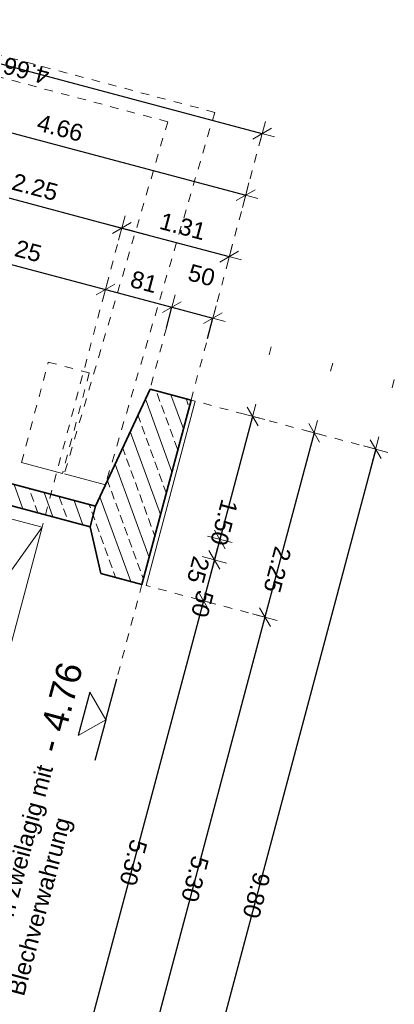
# Model space of a CAD drawing. Header units: metres. Extents: x 4462371 to 4462630, y 5328161 to 5328403.
# Tile 31 of 152: x 4462427.38 to 4462431.79, y 5328210.71 to 5328222.32. Entities that reach past the tile are written whole.
import ezdxf

# ---------------------------------------------------------------- set-up
doc = ezdxf.new("R2010")
doc.units = ezdxf.units.M
doc.header["$PDMODE"] = 65
doc.linetypes.add('AUSGEZOGEN', pattern=[0])
doc.linetypes.add('VERDECKT2_S2', pattern=[0.15, 0.1, -0.05])
for name, color, linetype, lineweight in [('Maßlinie_Allgemein', 7, 'AUSGEZOGEN', 13), ('Schraffur', 7, 'AUSGEZOGEN', 158), ('Standard', 7, 'AUSGEZOGEN', 13)]:
    doc.layers.add(name, color=color, linetype=linetype, lineweight=lineweight)
doc.styles.add('ARIAL', font='ARIAL.TTF')
doc.dimstyles.new('_DIMSTYLE_12', dxfattribs={"dimtxt": 0.2, "dimasz": 0.3, "dimexe": 0, "dimexo": 0, "dimgap": 0.1, "dimtad": 2, "dimrnd": 0.01, "dimzin": 4, "dimdsep": 46, "dimtxsty": 'ARIAL', "dimblk1": 'ALL_ML_STRICH', "dimblk2": 'ALL_ML_STRICH', "dimsah": 1, "dimcen": 0, "dimclrd": 7, "dimclre": 7, "dimclrt": 7, "dimadec": 0, "dimazin": 0, "dimtfac": 1, "dimtdec": 0, "dimtix": 1, "dimtmove": 2, "dimatfit": 3, "dimfxl": 0, "dimtzin": 0, "dimlwd": 0, "dimlwe": 13, "dimarcsym": 0})
doc.dimstyles.new('_DIMSTYLE_14', dxfattribs={"dimtxt": 0.2, "dimasz": 0.3, "dimexe": 0, "dimexo": 0, "dimgap": 0.1, "dimtad": 2, "dimdec": 1, "dimlfac": 100, "dimrnd": 1, "dimzin": 4, "dimdsep": 46, "dimtxsty": 'ARIAL', "dimblk1": 'ALL_ML_STRICH', "dimblk2": 'ALL_ML_STRICH', "dimsah": 1, "dimcen": 0, "dimclrd": 7, "dimclre": 7, "dimclrt": 7, "dimadec": 0, "dimazin": 0, "dimtfac": 1, "dimtdec": 0, "dimtix": 1, "dimtmove": 2, "dimatfit": 3, "dimfxl": 0, "dimtvp": 1.2, "dimtzin": 0, "dimlwd": 0, "dimlwe": 13, "dimarcsym": 0})
doc.dimstyles.new('_DIMSTYLE_23', dxfattribs={"dimtxt": 0.2, "dimasz": 0.3, "dimexe": 0, "dimexo": 0, "dimgap": 0.1, "dimtad": 2, "dimdec": 1, "dimlfac": 100, "dimrnd": 1, "dimzin": 4, "dimdsep": 46, "dimtxsty": 'ARIAL', "dimblk1": 'ALL_ML_STRICH', "dimblk2": 'ALL_ML_STRICH', "dimsah": 1, "dimcen": 0, "dimclrd": 7, "dimclre": 7, "dimclrt": 7, "dimadec": 0, "dimazin": 0, "dimtfac": 1, "dimtdec": 0, "dimtix": 1, "dimtmove": 2, "dimatfit": 3, "dimfxl": 0, "dimtzin": 0, "dimlwd": 0, "dimlwe": 13, "dimarcsym": 0})

# ---------------------------------------------------------------- blocks, each defined once
blk = doc.blocks.new('ALL_ML_STRICH')
at = {"color": 0, "linetype": 'ByBlock', "lineweight": -2}
for p, q in [((0, -0.5), (0, 0.5)), ((-1, 0), (0.5, 0)), ((-0.3, -0.3), (0.3, 0.3))]:
    blk.add_line(p, q, dxfattribs=at)
blk = doc.blocks.new('*D473')
at = {"layer": 'DEFPOINTS', "color": 7, "linetype": 'AUSGEZOGEN', "lineweight": 13}
for p in [(4462429.394, 5328217.835), (4462431.568, 5328217.255), (4462426.872, 5328208.365)]:
    blk.add_point(p, dxfattribs=at)
at = {"layer": 'Maßlinie_Allgemein', "color": 7, "linetype": 'AUSGEZOGEN', "lineweight": -2}
for p, q in [((4462431.568, 5328217.255), (4462429.046, 5328207.786)), ((4462431.568, 5328217.255), (4462431.568, 5328217.255)), ((4462429.046, 5328207.786), (4462429.046, 5328207.786))]:
    blk.add_line(p, q, dxfattribs=at)
at = {"layer": 'Maßlinie_Allgemein', "color": 7, "linetype": 'AUSGEZOGEN', "lineweight": 13, "xscale": 0.3, "yscale": 0.3, "zscale": 0.3}
for p, rotation in [((4462431.568, 5328217.255), 75.08618496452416), ((4462429.046, 5328207.786), 255.0861849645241)]:
    blk.add_blockref('ALL_ML_STRICH', p, dxfattribs=dict(at, rotation=rotation))
at = {"layer": 'Maßlinie_Allgemein', "color": 7, "linetype": 'AUSGEZOGEN', "lineweight": 13, "insert": (4462430.163, 5328211.995), "char_height": 0.2, "width": 0.8, "attachment_point": 5, "rotation": 255.0862, "style": 'ARIAL'}
blk.add_mtext('\\A1;{\\A1;{9.80\\H0.132000;\\S^ ;}}', dxfattribs=at)
at = {"layer": 'Maßlinie_Allgemein', "color": 7, "linetype": 'AUSGEZOGEN', "lineweight": 13, "insert": (4462430.017, 5328209.031), "char_height": 0.2, "width": 0.01, "attachment_point": 1, "rotation": 255.0862, "line_spacing_factor": 0.60241, "style": 'ARIAL'}
blk.add_mtext('alle Angaben Fundamente vorab statischer Berechnung', dxfattribs=at)
blk = doc.blocks.new('*D474')
at = {"layer": 'DEFPOINTS', "color": 7, "linetype": 'AUSGEZOGEN', "lineweight": 13}
for p in [(4462429.394, 5328217.835), (4462430.119, 5328217.642), (4462428.525, 5328216.514)]:
    blk.add_point(p, dxfattribs=at)
at = {"layer": 'Maßlinie_Allgemein', "color": 7, "linetype": 'AUSGEZOGEN', "lineweight": -2}
for p, q in [((4462430.119, 5328217.642), (4462429.733, 5328216.192)), ((4462430.119, 5328217.642), (4462430.119, 5328217.642)), ((4462429.733, 5328216.192), (4462429.733, 5328216.192))]:
    blk.add_line(p, q, dxfattribs=at)
at = {"layer": 'Maßlinie_Allgemein', "color": 7, "linetype": 'AUSGEZOGEN', "lineweight": 13, "xscale": 0.3, "yscale": 0.3, "zscale": 0.3}
for p, rotation in [((4462430.119, 5328217.642), 75.08618509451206), ((4462429.733, 5328216.192), 255.086185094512)]:
    blk.add_blockref('ALL_ML_STRICH', p, dxfattribs=dict(at, rotation=rotation))
at = {"layer": 'Maßlinie_Allgemein', "color": 7, "linetype": 'AUSGEZOGEN', "lineweight": 13, "insert": (4462429.782, 5328216.391), "char_height": 0.2, "width": 0.8, "attachment_point": 5, "rotation": 255.0862, "style": 'ARIAL'}
blk.add_mtext('\\A1;{\\A1;{1.50\\H0.132000;\\S^ ;}}', dxfattribs=at)
blk = doc.blocks.new('*D475')
at = {"layer": 'DEFPOINTS', "color": 7, "linetype": 'AUSGEZOGEN', "lineweight": 13}
for p in [(4462428.525, 5328216.514), (4462428.46, 5328216.272), (4462429.733, 5328216.192)]:
    blk.add_point(p, dxfattribs=at)
at = {"layer": 'Maßlinie_Allgemein', "color": 7, "linetype": 'AUSGEZOGEN', "lineweight": -2}
for p, q in [((4462429.733, 5328216.192), (4462429.668, 5328215.95)), ((4462429.733, 5328216.192), (4462429.733, 5328216.192)), ((4462429.668, 5328215.95), (4462429.668, 5328215.95))]:
    blk.add_line(p, q, dxfattribs=at)
at = {"layer": 'Maßlinie_Allgemein', "color": 7, "linetype": 'AUSGEZOGEN', "lineweight": 13, "xscale": 0.3, "yscale": 0.3, "zscale": 0.3}
for p, rotation in [((4462429.668, 5328215.95), 255.086185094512), ((4462429.733, 5328216.192), 75.08618509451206)]:
    blk.add_blockref('ALL_ML_STRICH', p, dxfattribs=dict(at, rotation=rotation))
at = {"layer": 'Maßlinie_Allgemein', "color": 7, "linetype": 'AUSGEZOGEN', "lineweight": 13, "insert": (4462429.478, 5328215.831), "char_height": 0.2, "width": 0.8, "attachment_point": 5, "rotation": 255.0862, "style": 'ARIAL'}
blk.add_mtext('\\A1;{\\A1;{25\\H0.132000;\\S^ ;}}', dxfattribs=at)
blk = doc.blocks.new('*D476')
at = {"layer": 'DEFPOINTS', "color": 7, "linetype": 'AUSGEZOGEN', "lineweight": 13}
for p in [(4462428.46, 5328216.272), (4462429.668, 5328215.95), (4462428.332, 5328215.789)]:
    blk.add_point(p, dxfattribs=at)
at = {"layer": 'Maßlinie_Allgemein', "color": 7, "linetype": 'AUSGEZOGEN', "lineweight": -2}
for p, q in [((4462429.668, 5328215.95), (4462429.54, 5328215.467)), ((4462429.668, 5328215.95), (4462429.668, 5328215.95)), ((4462429.54, 5328215.467), (4462429.54, 5328215.467))]:
    blk.add_line(p, q, dxfattribs=at)
at = {"layer": 'Maßlinie_Allgemein', "color": 7, "linetype": 'AUSGEZOGEN', "lineweight": 13, "xscale": 0.3, "yscale": 0.3, "zscale": 0.3}
for p, rotation in [((4462429.668, 5328215.95), 75.08618509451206), ((4462429.54, 5328215.467), 255.086185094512)]:
    blk.add_blockref('ALL_ML_STRICH', p, dxfattribs=dict(at, rotation=rotation))
at = {"layer": 'Maßlinie_Allgemein', "color": 7, "linetype": 'AUSGEZOGEN', "lineweight": 13, "insert": (4462429.526, 5328215.431), "char_height": 0.2, "width": 0.8, "attachment_point": 5, "rotation": 255.0862, "style": 'ARIAL'}
blk.add_mtext('\\A1;{\\A1;{50\\H0.132000;\\S^ ;}}', dxfattribs=at)
blk = doc.blocks.new('*D477')
at = {"layer": 'DEFPOINTS', "color": 7, "linetype": 'AUSGEZOGEN', "lineweight": 13}
for p in [(4462428.332, 5328215.789), (4462429.54, 5328215.467), (4462427.451, 5328210.539)]:
    blk.add_point(p, dxfattribs=at)
at = {"layer": 'Maßlinie_Allgemein', "color": 7, "linetype": 'AUSGEZOGEN', "lineweight": -2}
for p, q in [((4462429.54, 5328215.467), (4462428.176, 5328210.346)), ((4462429.54, 5328215.467), (4462429.54, 5328215.467)), ((4462428.176, 5328210.346), (4462428.176, 5328210.346))]:
    blk.add_line(p, q, dxfattribs=at)
at = {"layer": 'Maßlinie_Allgemein', "color": 7, "linetype": 'AUSGEZOGEN', "lineweight": 13, "xscale": 0.3, "yscale": 0.3, "zscale": 0.3}
for p, rotation in [((4462429.54, 5328215.467), 75.08618509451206), ((4462428.176, 5328210.346), 255.086185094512)]:
    blk.add_blockref('ALL_ML_STRICH', p, dxfattribs=dict(at, rotation=rotation))
at = {"layer": 'Maßlinie_Allgemein', "color": 7, "linetype": 'AUSGEZOGEN', "lineweight": 13, "insert": (4462428.714, 5328212.381), "char_height": 0.2, "width": 0.8, "attachment_point": 5, "rotation": 255.0862, "style": 'ARIAL'}
blk.add_mtext('\\A1;{\\A1;{5.30\\H0.132000;\\S^ ;}}', dxfattribs=at)
blk = doc.blocks.new('*D481')
at = {"layer": 'DEFPOINTS', "color": 7, "linetype": 'AUSGEZOGEN', "lineweight": 13}
for p in [(4462429.394, 5328217.835), (4462430.843, 5328217.448), (4462428.863, 5328215.647)]:
    blk.add_point(p, dxfattribs=at)
at = {"layer": 'Maßlinie_Allgemein', "color": 7, "linetype": 'AUSGEZOGEN', "lineweight": -2}
for p, q in [((4462430.843, 5328217.448), (4462430.264, 5328215.274)), ((4462430.843, 5328217.448), (4462430.843, 5328217.448)), ((4462430.264, 5328215.274), (4462430.264, 5328215.274))]:
    blk.add_line(p, q, dxfattribs=at)
at = {"layer": 'Maßlinie_Allgemein', "color": 7, "linetype": 'AUSGEZOGEN', "lineweight": 13, "xscale": 0.3, "yscale": 0.3, "zscale": 0.3}
for p, rotation in [((4462430.843, 5328217.448), 75.08618496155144), ((4462430.264, 5328215.274), 255.0861849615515)]:
    blk.add_blockref('ALL_ML_STRICH', p, dxfattribs=dict(at, rotation=rotation))
at = {"layer": 'Maßlinie_Allgemein', "color": 7, "linetype": 'AUSGEZOGEN', "lineweight": 13, "insert": (4462430.41, 5328215.834), "char_height": 0.2, "width": 0.8, "attachment_point": 5, "rotation": 255.0862, "style": 'ARIAL'}
blk.add_mtext('\\A1;{\\A1;{2.25\\H0.132000;\\S^ ;}}', dxfattribs=at)
blk = doc.blocks.new('*D482')
at = {"layer": 'DEFPOINTS', "color": 7, "linetype": 'AUSGEZOGEN', "lineweight": 13}
for p in [(4462428.863, 5328215.647), (4462430.264, 5328215.274), (4462427.451, 5328210.539)]:
    blk.add_point(p, dxfattribs=at)
at = {"layer": 'Maßlinie_Allgemein', "color": 7, "linetype": 'AUSGEZOGEN', "lineweight": -2}
for p, q in [((4462430.264, 5328215.274), (4462428.9, 5328210.153)), ((4462430.264, 5328215.274), (4462430.264, 5328215.274)), ((4462428.9, 5328210.153), (4462428.9, 5328210.153))]:
    blk.add_line(p, q, dxfattribs=at)
at = {"layer": 'Maßlinie_Allgemein', "color": 7, "linetype": 'AUSGEZOGEN', "lineweight": 13, "xscale": 0.3, "yscale": 0.3, "zscale": 0.3}
for p, rotation in [((4462430.264, 5328215.274), 75.08618496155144), ((4462428.9, 5328210.153), 255.0861849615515)]:
    blk.add_blockref('ALL_ML_STRICH', p, dxfattribs=dict(at, rotation=rotation))
at = {"layer": 'Maßlinie_Allgemein', "color": 7, "linetype": 'AUSGEZOGEN', "lineweight": 13, "insert": (4462429.439, 5328212.188), "char_height": 0.2, "width": 0.8, "attachment_point": 5, "rotation": 255.0862, "style": 'ARIAL'}
blk.add_mtext('\\A1;{\\A1;{5.30\\H0.132000;\\S^ ;}}', dxfattribs=at)
blk = doc.blocks.new('*D499')
at = {"layer": 'DEFPOINTS', "color": 7, "linetype": 'AUSGEZOGEN', "lineweight": 13}
for p in [(4462425.534, 5328221.45), (4462429.394, 5328217.835), (4462424.505, 5328217.584)]:
    blk.add_point(p, dxfattribs=at)
at = {"layer": 'Maßlinie_Allgemein', "color": 7, "linetype": 'AUSGEZOGEN', "lineweight": -2}
for p, q in [((4462425.534, 5328221.45), (4462425.534, 5328221.45)), ((4462425.534, 5328221.45), (4462430.037, 5328220.25)), ((4462430.037, 5328220.25), (4462430.037, 5328220.25))]:
    blk.add_line(p, q, dxfattribs=at)
at = {"layer": 'Maßlinie_Allgemein', "color": 7, "linetype": 'AUSGEZOGEN', "lineweight": 13, "xscale": 0.3, "yscale": 0.3, "zscale": 0.3}
for p, rotation in [((4462425.534, 5328221.45), 165.0861849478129), ((4462430.037, 5328220.25), 345.0861849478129)]:
    blk.add_blockref('ALL_ML_STRICH', p, dxfattribs=dict(at, rotation=rotation))
at = {"layer": 'Maßlinie_Allgemein', "color": 7, "linetype": 'AUSGEZOGEN', "lineweight": 13, "insert": (4462427.852, 5328221.043), "char_height": 0.2, "width": 0.8, "attachment_point": 5, "rotation": 345.0862, "style": 'ARIAL'}
blk.add_mtext('\\A1;{\\A1;{4.66\\H0.132000;\\S^ ;}}', dxfattribs=at)
blk = doc.blocks.new('*D504')
at = {"layer": 'DEFPOINTS', "color": 7, "linetype": 'AUSGEZOGEN', "lineweight": 13}
for p in [(4462426.404, 5328220.442), (4462427.639, 5328216.336), (4462424.693, 5328214.016)]:
    blk.add_point(p, dxfattribs=at)
at = {"layer": 'Maßlinie_Allgemein', "color": 7, "linetype": 'AUSGEZOGEN', "lineweight": -2}
for p, q in [((4462426.404, 5328220.442), (4462426.404, 5328220.442)), ((4462426.404, 5328220.442), (4462428.579, 5328219.863)), ((4462428.579, 5328219.863), (4462428.579, 5328219.863))]:
    blk.add_line(p, q, dxfattribs=at)
at = {"layer": 'Maßlinie_Allgemein', "color": 7, "linetype": 'AUSGEZOGEN', "lineweight": 13, "xscale": 0.3, "yscale": 0.3, "zscale": 0.3}
for p, rotation in [((4462426.404, 5328220.442), 165.0861849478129), ((4462428.579, 5328219.863), 345.0861849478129)]:
    blk.add_blockref('ALL_ML_STRICH', p, dxfattribs=dict(at, rotation=rotation))
at = {"layer": 'Maßlinie_Allgemein', "color": 7, "linetype": 'AUSGEZOGEN', "lineweight": 13, "insert": (4462427.557, 5328220.345), "char_height": 0.2, "width": 0.8, "attachment_point": 5, "rotation": 345.0862, "style": 'ARIAL'}
blk.add_mtext('\\A1;{\\A1;{2.25\\H0.132000;\\S^ ;}}', dxfattribs=at)
blk = doc.blocks.new('*D505')
at = {"layer": 'DEFPOINTS', "color": 7, "linetype": 'AUSGEZOGEN', "lineweight": 13}
for p in [(4462428.579, 5328219.863), (4462429.394, 5328217.835), (4462427.639, 5328216.336)]:
    blk.add_point(p, dxfattribs=at)
at = {"layer": 'Maßlinie_Allgemein', "color": 7, "linetype": 'AUSGEZOGEN', "lineweight": -2}
for p, q in [((4462428.579, 5328219.863), (4462428.579, 5328219.863)), ((4462428.579, 5328219.863), (4462429.844, 5328219.526)), ((4462429.844, 5328219.526), (4462429.844, 5328219.526))]:
    blk.add_line(p, q, dxfattribs=at)
at = {"layer": 'Maßlinie_Allgemein', "color": 7, "linetype": 'AUSGEZOGEN', "lineweight": 13, "xscale": 0.3, "yscale": 0.3, "zscale": 0.3}
for p, rotation in [((4462428.579, 5328219.863), 165.0861849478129), ((4462429.844, 5328219.526), 345.0861849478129)]:
    blk.add_blockref('ALL_ML_STRICH', p, dxfattribs=dict(at, rotation=rotation))
at = {"layer": 'Maßlinie_Allgemein', "color": 7, "linetype": 'AUSGEZOGEN', "lineweight": 13, "insert": (4462429.296, 5328219.882), "char_height": 0.2, "width": 0.8, "attachment_point": 5, "rotation": 345.0862, "style": 'ARIAL'}
blk.add_mtext('\\A1;{\\A1;{1.31\\H0.132000;\\S^ ;}}', dxfattribs=at)
blk = doc.blocks.new('*D510')
at = {"layer": 'DEFPOINTS', "color": 7, "linetype": 'AUSGEZOGEN', "lineweight": 13}
for p in [(4462426.211, 5328219.717), (4462427.639, 5328216.336), (4462424.693, 5328214.016)]:
    blk.add_point(p, dxfattribs=at)
at = {"layer": 'Maßlinie_Allgemein', "color": 7, "linetype": 'AUSGEZOGEN', "lineweight": -2}
for p, q in [((4462426.211, 5328219.717), (4462426.211, 5328219.717)), ((4462426.211, 5328219.717), (4462428.386, 5328219.138)), ((4462428.386, 5328219.138), (4462428.386, 5328219.138))]:
    blk.add_line(p, q, dxfattribs=at)
at = {"layer": 'Maßlinie_Allgemein', "color": 7, "linetype": 'AUSGEZOGEN', "lineweight": 13, "xscale": 0.3, "yscale": 0.3, "zscale": 0.3}
for p, rotation in [((4462426.211, 5328219.717), 165.0861849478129), ((4462428.386, 5328219.138), 345.0861849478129)]:
    blk.add_blockref('ALL_ML_STRICH', p, dxfattribs=dict(at, rotation=rotation))
at = {"layer": 'Maßlinie_Allgemein', "color": 7, "linetype": 'AUSGEZOGEN', "lineweight": 13, "insert": (4462427.364, 5328219.621), "char_height": 0.2, "width": 0.8, "attachment_point": 5, "rotation": 345.0862, "style": 'ARIAL'}
blk.add_mtext('\\A1;{\\A1;{2.25\\H0.132000;\\S^ ;}}', dxfattribs=at)
blk = doc.blocks.new('*D511')
at = {"layer": 'DEFPOINTS', "color": 7, "linetype": 'AUSGEZOGEN', "lineweight": 13}
for p in [(4462428.386, 5328219.138), (4462428.911, 5328217.963), (4462427.639, 5328216.336)]:
    blk.add_point(p, dxfattribs=at)
at = {"layer": 'Maßlinie_Allgemein', "color": 7, "linetype": 'AUSGEZOGEN', "lineweight": -2}
for p, q in [((4462428.386, 5328219.138), (4462428.386, 5328219.138)), ((4462428.386, 5328219.138), (4462429.168, 5328218.93)), ((4462429.104, 5328218.688), (4462429.168, 5328218.93))]:
    blk.add_line(p, q, dxfattribs=at)
at = {"layer": 'Maßlinie_Allgemein', "color": 7, "linetype": 'AUSGEZOGEN', "lineweight": 13, "xscale": 0.3, "yscale": 0.3, "zscale": 0.3}
for p, rotation in [((4462428.386, 5328219.138), 165.0861849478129), ((4462429.168, 5328218.93), 345.0861849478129)]:
    blk.add_blockref('ALL_ML_STRICH', p, dxfattribs=dict(at, rotation=rotation))
at = {"layer": 'Maßlinie_Allgemein', "color": 7, "linetype": 'AUSGEZOGEN', "lineweight": 13, "insert": (4462428.839, 5328219.228), "char_height": 0.2, "width": 0.8, "attachment_point": 5, "rotation": 345.0862, "style": 'ARIAL'}
blk.add_mtext('\\A1;{\\A1;{81\\H0.132000;\\S^ ;}}', dxfattribs=at)
blk = doc.blocks.new('*D512')
at = {"layer": 'DEFPOINTS', "color": 7, "linetype": 'AUSGEZOGEN', "lineweight": 13}
for p in [(4462429.168, 5328218.93), (4462428.911, 5328217.963), (4462429.394, 5328217.835)]:
    blk.add_point(p, dxfattribs=at)
at = {"layer": 'Maßlinie_Allgemein', "color": 7, "linetype": 'AUSGEZOGEN', "lineweight": -2}
for p, q in [((4462429.104, 5328218.688), (4462429.168, 5328218.93)), ((4462429.168, 5328218.93), (4462429.651, 5328218.801)), ((4462429.587, 5328218.559), (4462429.651, 5328218.801))]:
    blk.add_line(p, q, dxfattribs=at)
at = {"layer": 'Maßlinie_Allgemein', "color": 7, "linetype": 'AUSGEZOGEN', "lineweight": 13, "xscale": 0.3, "yscale": 0.3, "zscale": 0.3}
for p, rotation in [((4462429.168, 5328218.93), 165.0861849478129), ((4462429.651, 5328218.801), 345.0861849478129)]:
    blk.add_blockref('ALL_ML_STRICH', p, dxfattribs=dict(at, rotation=rotation))
at = {"layer": 'Maßlinie_Allgemein', "color": 7, "linetype": 'AUSGEZOGEN', "lineweight": 13, "insert": (4462429.518, 5328219.306), "char_height": 0.2, "width": 0.8, "attachment_point": 5, "rotation": 345.0862, "style": 'ARIAL'}
blk.add_mtext('\\A1;{\\A1;{50\\H0.132000;\\S^ ;}}', dxfattribs=at)
blk = doc.blocks.new('*D699')
at = {"layer": 'DEFPOINTS', "color": 7, "linetype": 'AUSGEZOGEN', "lineweight": 13}
for p in [(4462430.23, 5328220.975), (4462429.394, 5328217.835), (4462424.505, 5328217.584)]:
    blk.add_point(p, dxfattribs=at)
at = {"layer": 'Maßlinie_Allgemein', "color": 7, "linetype": 'AUSGEZOGEN', "lineweight": -2}
for p, q in [((4462425.727, 5328222.174), (4462425.727, 5328222.174)), ((4462430.23, 5328220.975), (4462425.727, 5328222.174)), ((4462430.23, 5328220.975), (4462430.23, 5328220.975))]:
    blk.add_line(p, q, dxfattribs=at)
at = {"layer": 'Maßlinie_Allgemein', "color": 7, "linetype": 'AUSGEZOGEN', "lineweight": 13, "xscale": 0.3, "yscale": 0.3, "zscale": 0.3}
for p, rotation in [((4462425.727, 5328222.174), 165.0861851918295), ((4462430.23, 5328220.975), 345.0861851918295)]:
    blk.add_blockref('ALL_ML_STRICH', p, dxfattribs=dict(at, rotation=rotation))
at = {"layer": 'Maßlinie_Allgemein', "color": 7, "linetype": 'AUSGEZOGEN', "lineweight": 13, "insert": (4462427.453, 5328221.718), "char_height": 0.2, "width": 0.8, "attachment_point": 5, "rotation": 165.0862, "style": 'ARIAL'}
blk.add_mtext('\\A1;{\\A1;{4.66\\H0.132000;\\S^ ;}}', dxfattribs=at)

msp = doc.modelspace()

# ---------------------------------------------------------------- hatches: boundary and pattern name
at = {"layer": 'Schraffur', "linetype": 'AUSGEZOGEN', "lineweight": 18}
h = msp.add_hatch(dxfattribs=at)
h.set_pattern_fill('SCHRAFFUR_7', scale=0.1, angle=65, style=0, pattern_type=2)
h.set_pattern_definition([(110, (0, 0), (-0.281907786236, -0.102606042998), []), (110, (-0.14095, -0.0513), (-0.281907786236, -0.102606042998), [0.1, -0.05])])
h.paths.add_polyline_path([(4462428.33175, 5328215.78901), (4462428.81491, 5328215.66033), (4462429.39398, 5328217.83453), (4462428.91082, 5328217.96322), (4462428.2692, 5328216.58182), (4462426.51316, 5328217.04951), (4462423.63523, 5328217.81602), (4462423.58265, 5328217.83002), (4462423.33902, 5328217.48096), (4462423.53228, 5328217.42949), (4462423.72554, 5328217.37802), (4462423.76415, 5328217.52296), (4462426.44882, 5328216.80793), (4462428.20485, 5328216.34024)], flags=0)

# ---------------------------------------------------------------- linework, layer by layer
at = {"layer": 'Standard', "color": 253, "linetype": 'VERDECKT2_S2', "lineweight": 13}
for p, q in [((4462429.673, 5328221.227), (4462426.67707, 5328222.02493)), ((4462429.11931, 5328221.11575), (4462426.945, 5328221.69485)), ((4462429.673, 5328221.227), (4462428.38503, 5328216.83555)), ((4462429.11931, 5328221.11575), (4462427.90172, 5328216.96427)), ((4462427.39732, 5328217.09861), (4462427.7126, 5328218.28235)), ((4462427.7126, 5328218.28235), (4462428.19575, 5328218.15367)), ((4462428.19575, 5328218.15367), (4462427.88048, 5328216.96993))]:
    msp.add_line(p, q, dxfattribs=at)
at = {"layer": 'Standard', "color": 7, "linetype": 'VERDECKT2_S2', "lineweight": 18}
for p, q in [((4462430.0374, 5328220.25032), (4462430.23042, 5328220.97505)), ((4462430.0374, 5328220.25032), (4462429.39398, 5328217.83453)), ((4462428.57861, 5328219.8627), (4462427.63922, 5328216.33566)), ((4462429.10385, 5328218.68795), (4462428.91082, 5328217.96322)), ((4462431.56819, 5328217.25546), (4462429.39398, 5328217.83453)), ((4462428.81491, 5328215.66033), (4462428.51894, 5328214.54906)), ((4462430.26438, 5328215.27428), (4462428.86322, 5328215.64746))]:
    msp.add_line(p, q, dxfattribs=at)
at = {"layer": 'Standard', "color": 7, "linetype": 'AUSGEZOGEN', "lineweight": 13}
for p, q in [((4462430.33748, 5328218.46288), (4462430.31174, 5328218.36624)), ((4462431.06221, 5328218.26985), (4462431.03648, 5328218.17322)), ((4462431.78695, 5328218.07683), (4462431.76121, 5328217.98019)), ((4462428.86322, 5328215.64746), (4462429.4423, 5328217.82166)), ((4462427.88048, 5328216.96993), (4462427.39732, 5328217.09861)), ((4462428.38503, 5328216.83555), (4462427.90172, 5328216.96427)), ((4462428.39026, 5328214.06591), (4462428.20227, 5328214.39038)), ((4462428.39026, 5328214.06591), (4462428.06578, 5328213.87792))]:
    msp.add_line(p, q, dxfattribs=at)
at = {"layer": 'Standard', "color": 7, "linetype": 'AUSGEZOGEN', "lineweight": 35}
for p, q in [((4462428.91082, 5328217.96322), (4462428.2692, 5328216.58182)), ((4462428.91082, 5328217.96322), (4462429.39398, 5328217.83453)), ((4462423.58265, 5328217.83002), (4462428.2692, 5328216.58182)), ((4462429.39398, 5328217.83453), (4462428.81491, 5328215.66033)), ((4462423.76415, 5328217.52296), (4462428.20485, 5328216.34024)), ((4462428.2692, 5328216.58182), (4462428.20485, 5328216.34024)), ((4462428.20485, 5328216.34024), (4462428.33175, 5328215.78901)), ((4462428.33175, 5328215.78901), (4462428.81491, 5328215.66033))]:
    msp.add_line(p, q, dxfattribs=at)
at = {"layer": 'Standard', "color": 7, "linetype": 'AUSGEZOGEN', "lineweight": 18}
for p, q in [((4462426.41022, 5328216.66299), (4462427.63922, 5328216.33566)), ((4462427.63922, 5328216.33566), (4462423.92082, 5328211.11684)), ((4462427.63922, 5328216.33566), (4462426.09503, 5328210.53777))]:
    msp.add_line(p, q, dxfattribs=at)
at = {"layer": 'Standard', "color": 7, "linetype": 'AUSGEZOGEN', "lineweight": 25}
for p, q in [((4462428.39026, 5328214.06591), (4462428.51894, 5328214.54906)), ((4462428.20227, 5328214.39038), (4462428.06578, 5328213.87792)), ((4462428.39026, 5328214.06591), (4462428.26157, 5328213.58275))]:
    msp.add_line(p, q, dxfattribs=at)

# ---------------------------------------------------------------- texts
at = {"layer": 'Standard', "color": 7, "linetype": 'AUSGEZOGEN', "lineweight": 18, "insert": (4462427.98908, 5328214.17276), "char_height": 0.3, "width": 1.2249721, "attachment_point": 8, "rotation": 75.086185, "style": 'ARIAL'}
msp.add_mtext('\\W1.00;-\\~4.76', dxfattribs=at)
at = {"layer": 'Standard', "color": 1, "linetype": 'AUSGEZOGEN', "lineweight": 18, "insert": (4462426.88216, 5328210.93956), "char_height": 0.2, "width": 2.8171946, "attachment_point": 1, "rotation": 75.086185, "line_spacing_factor": 1.084337, "style": 'ARIAL'}
msp.add_mtext('{\\fArial|i0|b0;\\H0.200000;\\W1.000000;\\C1;Bitumen zweilagig mit}\\P{\\fArial|i0|b0;\\H0.200000;\\W1.000000;\\C1;Blechverwahrung}\\P', dxfattribs=at)

# ---------------------------------------------------------------- dimensions: what is measured, and where the dimension line sits
at = {"layer": 'Maßlinie_Allgemein', "color": 7, "linetype": 'AUSGEZOGEN', "lineweight": 13}
for base, p1, p2, angle, dimstyle, picture, middle in [((4462425.7274, 5328222.17438), (4462430.23042, 5328220.97505), (4462425.7274, 5328222.17438), 165.086185, '_DIMSTYLE_12', '*D699', (4462427.45268, 5328221.7184)), ((4462430.0374, 5328220.25032), (4462425.53437, 5328221.44964), (4462430.0374, 5328220.25032), 345.086185, '_DIMSTYLE_12', '*D499', (4462427.85226, 5328221.0428)), ((4462428.57861, 5328219.8627), (4462426.4044, 5328220.44178), (4462428.57861, 5328219.8627), 345.086185, '_DIMSTYLE_12', '*D504', (4462427.55709, 5328220.34527)), ((4462429.84437, 5328219.52558), (4462428.57861, 5328219.8627), (4462429.84437, 5328219.52558), 345.086185, '_DIMSTYLE_12', '*D505', (4462429.29649, 5328219.88215)), ((4462428.38558, 5328219.13797), (4462426.21138, 5328219.71704), (4462428.38558, 5328219.13797), 345.086185, '_DIMSTYLE_12', '*D510', (4462427.36407, 5328219.62054)), ((4462429.65135, 5328218.80085), (4462429.10385, 5328218.68795), (4462429.58701, 5328218.55927), 345.086185, '_DIMSTYLE_14', '*D512', (4462429.51805, 5328219.30557)), ((4462429.16819, 5328218.92953), (4462428.38558, 5328219.13797), (4462429.10385, 5328218.68795), 345.086185, '_DIMSTYLE_23', '*D511', (4462428.83915, 5328219.22767)), ((4462429.73267, 5328216.19204), (4462430.11872, 5328217.64151), (4462429.73267, 5328216.19204), 255.086185, '_DIMSTYLE_12', '*D474', (4462429.78208, 5328216.3908)), ((4462430.26438, 5328215.27428), (4462430.84345, 5328217.44848), (4462430.26438, 5328215.27428), 255.086185, '_DIMSTYLE_12', '*D481', (4462430.41002, 5328215.83436)), ((4462429.66833, 5328215.95046), (4462429.73267, 5328216.19204), (4462429.66833, 5328215.95046), 255.086185, '_DIMSTYLE_14', '*D475', (4462429.47767, 5328215.8307)), ((4462429.53964, 5328215.4673), (4462429.66833, 5328215.95046), (4462429.53964, 5328215.4673), 255.086185, '_DIMSTYLE_14', '*D476', (4462429.52639, 5328215.43078)), ((4462428.17561, 5328210.34584), (4462429.53964, 5328215.4673), (4462428.17561, 5328210.34584), 255.086185, '_DIMSTYLE_12', '*D477', (4462428.71388, 5328212.38064)), ((4462428.90034, 5328210.15281), (4462430.26438, 5328215.27428), (4462428.90034, 5328210.15281), 255.086185, '_DIMSTYLE_12', '*D482', (4462429.43861, 5328212.18761))]:
    dim = msp.add_linear_dim(base=base, p1=p1, p2=p2, angle=angle, dimstyle=dimstyle, override={"dimpost": '<>', "dimclrd": 7, "dimclre": 7, "dimclrt": 7, "dimlwd": 0, "dimlwe": 13}, dxfattribs=at)
    dim.commit()
    dim.dimension.update_dxf_attribs({"geometry": picture, "text_midpoint": middle, "dimtype": 160})
dim = msp.add_linear_dim(base=(4462429.046, 5328207.78558), p1=(4462431.56819, 5328217.25546), p2=(4462429.046, 5328207.78558), angle=255.086185, text='<>\\Xalle Angaben Fundamente vorab statischer Berechnung', dimstyle='_DIMSTYLE_12', override={"dimpost": '<>', "dimclrd": 7, "dimclre": 7, "dimclrt": 7, "dimlwd": 0, "dimlwe": 13}, dxfattribs=at)
dim.commit()
dim.dimension.update_dxf_attribs({"geometry": '*D473', "text_midpoint": (4462430.16348, 5328211.99455), "dimtype": 160})

doc.saveas('drawing.dxf')
